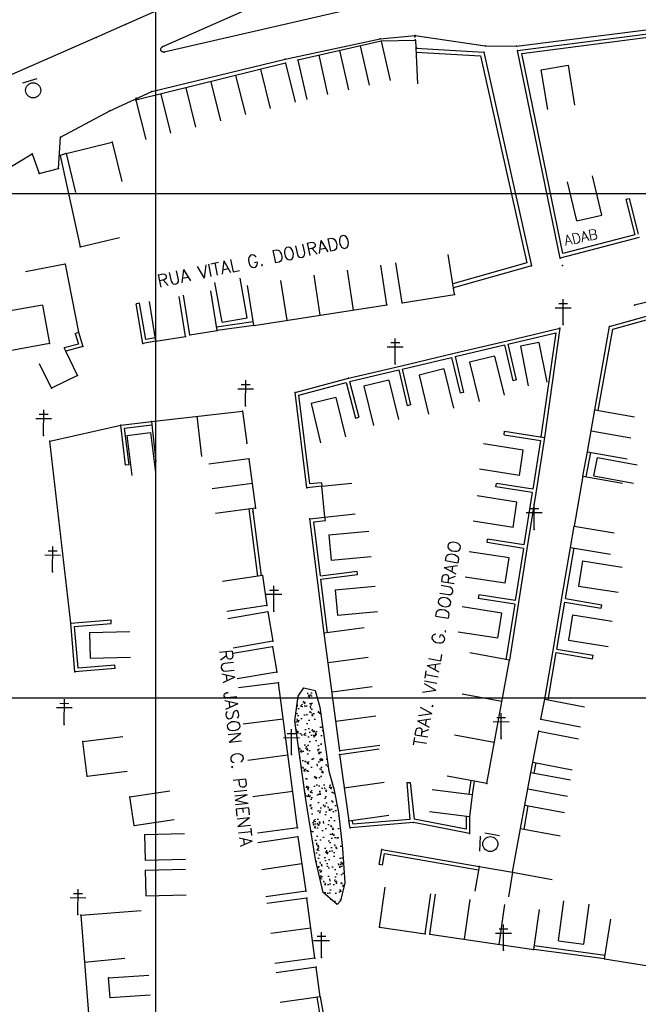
# Model space of a CAD drawing. Header units: millimetres. Extents: x 196436 to 199900, y 8705373 to 8708636.
# Tile 23 of 92: x 197673 to 197796, y 8706539 to 8706734. Entities that reach past the tile are written whole.
import ezdxf
from ezdxf.enums import TextEntityAlignment as Align

# ---------------------------------------------------------------- set-up
doc = ezdxf.new("R2010")
doc.units = ezdxf.units.MM
doc.header["$LTSCALE"] = 5
for name, color, linetype in [('CASA', 6, 'Continuous'), ('CERCA', 3, 'CERCA_LINE'), ('MALHA', 9, 'Continuous'), ('MEIO-FIO', 7, 'Continuous'), ('MURO', 9, 'Continuous'), ('PL', 23, 'Continuous'), ('POSTE', 3, 'Continuous'), ('ROCHA', 9, 'Continuous'), ('TEXTO', 2, 'Continuous'), ('TXT_NRUA', 3, 'Continuous')]:
    doc.layers.add(name, color=color, linetype=linetype)
doc.styles.add('GEOSIS', font='ROMANS.SHX')
doc.linetypes.add('CERCA_LINE', pattern='A,0.5,-0.2,["X",Standard,S=0.1,R=0,X=-0.1,Y=-0.05],-0.25', length=0.95)

# ---------------------------------------------------------------- blocks, each defined once
blk = doc.blocks.new('A$C324D1BEE')
at = {"layer": 'CASA'}
for points in [[(8.77, 4.99), (0.9, 6.41)], [(7.87, 0), (8.77, 4.99)], [(7.87, 0), (0, 1.42)]]:
    blk.add_lwpolyline(points, dxfattribs=at)
blk = doc.blocks.new('C')
at = {"layer": 'CASA'}
blk.add_lwpolyline([(0, 0), (0, 8)], dxfattribs=at)
blk = doc.blocks.new('A$C6160071F')
at = {"layer": 'CASA', "rotation": 179.1179489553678}
blk.add_blockref('A$C324D1BEE', (8.85, 6.4), dxfattribs=at)
blk = doc.blocks.new('PL')
at = {"layer": 'PL'}
blk.add_line((2.01, 1.49), (2.01, -1.49), dxfattribs=at)
blk.add_circle((0, 0), 1.49, dxfattribs=at)

msp = doc.modelspace()

# ---------------------------------------------------------------- hatches: boundary and pattern name
at = {"layer": 'ROCHA'}
h = msp.add_hatch(dxfattribs=at)
h.set_pattern_fill('AR-CONC', color=256, scale=0.5, angle=-0.251, style=0)
h.set_pattern_definition([(49.74900448, (-38097.4676, 993.7532), (3.5848920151, -0.3294681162), [0.375, -4.125]), (354.74900448, (-38097.4676, 993.7532), (-0.6772744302, 3.76396371), [0.3, -3.3]), (100.20040448, (-38097.1688, 993.7258), (2.9076202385, 3.434493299), [0.31870095, -3.50571056]), (45.93320448, (-38097.463, 994.753), (5.3325286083, -0.8509633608), [0.5625, -6.1875]), (96.38460448, (-38097.019, 994.6823), (4.6946052, 4.850070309), [0.47805144, -5.258565]), (350.93320448, (-38097.463, 994.753), (4.694601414, 4.850073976), [0.45, -4.95]), (20.74900448, (-38096.9643, 994.501), (2.9756878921, -2.0261494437), [0.375, -4.125]), (325.74900448, (-38096.9643, 994.501), (1.2324482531, 3.6203859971), [0.3, -3.3]), (71.20040448, (-38096.7163, 994.332), (4.2081373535, 1.5942332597), [0.31870095, -3.50571056]), (37.24900448, (-38097.4676, 993.7532), (0.06809020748, 1.66418695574), [0, -3.26, 0, -3.35, 0, -3.3125]), (7.24900448, (-38097.4676, 993.7532), (1.32397403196, 1.96627751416), [0, -1.91, 0, -3.185, 0, -1.2625]), (327.24900448, (-38098.5826, 993.7581), (2.66859254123, -0.12446581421), [0, -1.25, 0, -3.9, 0, -5.175]), (317.24900448, (-38099.0825, 993.7603), (2.91809550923, 0.4877463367), [0, -1.625, 0, -2.59, 0, -3.675])])
h.paths.add_polyline_path([(197736.024, 8706559.063), (197733.233, 8706561.446), (197731.724, 8706568.006), (197729.829, 8706579.892), (197728.536, 8706588.806), (197727.643, 8706595.466), (197728.279, 8706600.378), (197729.401, 8706601.99), (197731.666, 8706601.489), (197732.574, 8706598.209), (197734.363, 8706585.504), (197735.372, 8706582.018), (197736.274, 8706577.304), (197737.062, 8706570.132), (197737.545, 8706563.372), (197736.709, 8706559.792)])

# ---------------------------------------------------------------- linework, layer by layer
at = {"layer": 'CASA'}
msp.add_line((197776.057, 8706670.467), (197772.364, 8706669.73), dxfattribs=at)
for points in [[(197744.754, 8706730.216), (197728.232, 8706726.467)], [(197751.577, 8706730.323), (197744.754, 8706730.216)], [(197751.577, 8706730.323), (197751.938, 8706721.763)], [(197725.777, 8706725.869), (197696.128, 8706718.483)], [(197777.805, 8706716.644), (197776.498, 8706724.537), (197781.829, 8706725.42), (197783.136, 8706717.527)], [(197682.278, 8706707.96), (197691.429, 8706710.161)], [(197691.429, 8706710.161), (197693.3, 8706702.382)], [(197682.278, 8706707.96), (197684.149, 8706700.182)], [(197759.276, 8706680.007), (197758.02, 8706687.908)], [(197748.902, 8706678.359), (197747.647, 8706686.26)], [(197705.957, 8706671.661), (197704.67, 8706679.557)], [(197706.838, 8706671.964), (197705.579, 8706679.865)], [(197712.228, 8706672.823), (197710.97, 8706680.723)], [(197748.902, 8706678.359), (197759.276, 8706680.007)], [(197677.597, 8706677.898), (197669.724, 8706676.476)], [(197677.597, 8706677.898), (197678.986, 8706670.272)], [(197700.1, 8706670.707), (197698.813, 8706678.603)], [(197719.492, 8706673.858), (197745.883, 8706677.921)], [(197700.1, 8706670.707), (197705.957, 8706671.661)], [(197706.838, 8706671.964), (197712.228, 8706672.823)], [(197678.986, 8706670.272), (197671.114, 8706668.85)], [(197772.364, 8706669.73), (197773.929, 8706661.885)], [(197776.057, 8706670.467), (197777.622, 8706662.621)], [(197684.524, 8706663.913), (197682.192, 8706668.744)], [(197679.349, 8706661.415), (197677.017, 8706666.246)], [(197684.524, 8706663.913), (197679.349, 8706661.415)], [(197699.193, 8706654.819), (197717.243, 8706656.877)], [(197708.218, 8706655.848), (197709.124, 8706647.899)], [(197717.243, 8706656.877), (197718.083, 8706650.512)], [(197785.66, 8706648.801), (197787.121, 8706657.134)], [(197787.121, 8706657.134), (197795.001, 8706655.752)], [(197699.193, 8706654.819), (197700.099, 8706646.871)], [(197694.305, 8706652.012), (197698.994, 8706652.621)], [(197694.305, 8706652.012), (197695.336, 8706644.079)], [(197698.994, 8706652.621), (197700.024, 8706644.688)], [(197786.391, 8706652.967), (197794.27, 8706651.585)], [(197785.66, 8706648.801), (197793.539, 8706647.419)], [(197786.969, 8706644.044), (197787.66, 8706647.688)], [(197787.66, 8706647.688), (197795.52, 8706646.195)], [(197718.49, 8706647.423), (197710.561, 8706646.356)], [(197718.49, 8706647.423), (197719.803, 8706637.66)], [(197784.754, 8706643.955), (197783.068, 8706634.049)], [(197784.754, 8706643.955), (197792.641, 8706642.612)], [(197786.969, 8706644.044), (197794.828, 8706642.552)], [(197719.147, 8706642.541), (197711.218, 8706641.475)], [(197732.983, 8706641.976), (197738.953, 8706642.582)], [(197733.604, 8706635.872), (197732.983, 8706641.976)], [(197719.803, 8706637.66), (197711.874, 8706636.594)], [(197733.604, 8706635.872), (197739.573, 8706636.478)], [(197782.327, 8706629.858), (197783.068, 8706634.049)], [(197783.068, 8706634.049), (197790.954, 8706632.706)], [(197782.327, 8706629.858), (197790.214, 8706628.516)], [(197721.212, 8706624.252), (197713.299, 8706623.078)], [(197721.212, 8706624.252), (197722.089, 8706618.342)], [(197722.089, 8706618.342), (197714.175, 8706617.168)], [(197722.253, 8706617.054), (197714.372, 8706615.682)], [(197722.253, 8706617.054), (197723.261, 8706611.266)], [(197736.574, 8706589.504), (197733.45, 8706612.814)], [(197723.261, 8706611.266), (197715.379, 8706609.894)], [(197723.224, 8706610.152), (197715.34, 8706608.795)], [(197723.224, 8706610.152), (197724.089, 8706605.126)], [(197765.686, 8706583.058), (197770.19, 8706607.463)], [(197724.089, 8706605.126), (197716.205, 8706603.769)], [(197728.15, 8706574.246), (197724.39, 8706603.025)], [(197776.439, 8706595.765), (197777.206, 8706599.763)], [(197777.206, 8706599.763), (197785.063, 8706598.256)], [(197776.439, 8706595.765), (197784.296, 8706594.257)], [(197774.815, 8706587.285), (197776.03, 8706593.444)], [(197776.03, 8706593.444), (197783.879, 8706591.896)], [(197685.603, 8706591.401), (197693.543, 8706592.385)], [(197686.457, 8706584.511), (197685.603, 8706591.401)], [(197736.473, 8706588.78), (197744.394, 8706589.901)], [(197736.473, 8706588.78), (197738.33, 8706575.653)], [(197774.815, 8706587.285), (197782.664, 8706585.737)], [(197686.457, 8706584.511), (197694.396, 8706585.494)], [(197773.24, 8706578.725), (197774.423, 8706585.223)], [(197774.423, 8706585.223), (197782.294, 8706583.79)], [(197737.401, 8706582.217), (197745.322, 8706583.337)], [(197694.913, 8706580.415), (197702.826, 8706581.598)], [(197762.836, 8706580.812), (197754.895, 8706581.782)], [(197773.831, 8706581.974), (197781.702, 8706580.541)], [(197695.76, 8706574.75), (197694.913, 8706580.415)], [(197762.836, 8706580.812), (197762.303, 8706576.449)], [(197762.303, 8706576.449), (197754.362, 8706577.419)], [(197773.24, 8706578.725), (197781.11, 8706577.292)], [(197695.76, 8706574.75), (197703.672, 8706575.932)], [(197738.33, 8706575.653), (197746.251, 8706576.773)], [(197770.831, 8706565.482), (197772.412, 8706574.135)], [(197772.412, 8706574.135), (197780.282, 8706572.696)], [(197728.241, 8706572.469), (197720.326, 8706571.308)], [(197728.241, 8706572.469), (197729.818, 8706561.715)], [(197729.03, 8706567.092), (197721.114, 8706565.931)], [(197764.168, 8706566.609), (197763.334, 8706561.679)], [(197764.168, 8706566.609), (197770.831, 8706565.482)], [(197770.831, 8706565.482), (197769.997, 8706560.552)], [(197770.831, 8706565.482), (197778.7, 8706564.044)], [(197729.818, 8706561.715), (197721.902, 8706560.554)], [(197730.006, 8706560.313), (197722.076, 8706559.254)], [(197731.596, 8706548.4), (197730.006, 8706560.313)], [(197789.069, 8706548.277), (197790.311, 8706556.18)], [(197730.801, 8706554.356), (197722.871, 8706553.298)], [(197744.402, 8706554.59), (197753.468, 8706553.265)], [(197754.405, 8706553.158), (197775.031, 8706550.16)], [(197731.596, 8706548.4), (197723.666, 8706547.341)], [(197789.069, 8706548.277), (197798.148, 8706546.85)], [(197731.835, 8706546.652), (197723.915, 8706545.524)], [(197732.675, 8706540.755), (197731.835, 8706546.652)], [(197690.712, 8706544.488), (197698.691, 8706545.066)], [(197690.994, 8706540.6), (197690.712, 8706544.488)], [(197690.994, 8706540.6), (197698.973, 8706541.178)], [(197732.675, 8706540.755), (197724.755, 8706539.627)]]:
    msp.add_lwpolyline(points, dxfattribs=at)
for p in [(197744.755, 8706730.216, 692.05), (197751.502, 8706730.472, 691.84), (197751.578, 8706730.323, 691.606), (197725.777, 8706725.87, 691.982), (197728.233, 8706726.468, 691.988), (197696.128, 8706718.483, 691.851), (197691.43, 8706710.161, 692.153), (197682.279, 8706707.96, 692.434), (197759.277, 8706680.008, 693.208), (197745.884, 8706677.921, 693.335), (197748.903, 8706678.36, 693.354), (197719.493, 8706673.858, 693.409), (197705.958, 8706671.661, 693.366), (197706.839, 8706671.965, 693.51), (197712.23, 8706672.823, 693.358), (197678.987, 8706670.272, 693.05), (197700.101, 8706670.707, 693.3), (197684.525, 8706663.913, 693.089), (197679.35, 8706661.415, 693.287), (197717.245, 8706656.877, 693.845), (197699.194, 8706654.819, 693.978), (197718.084, 8706650.512, 694.01), (197718.491, 8706647.423, 693.933), (197784.755, 8706643.955, 695.316), (197719.804, 8706637.66, 694.329), (197783.069, 8706634.049, 695.686), (197782.328, 8706629.858, 696.018), (197721.213, 8706624.252, 694.809), (197722.09, 8706618.342, 694.966), (197722.254, 8706617.054, 695.122), (197733.451, 8706612.815, 695.967), (197723.261, 8706611.266, 695.179), (197723.225, 8706610.152, 695.505), (197770.191, 8706607.463, 697.389), (197724.09, 8706605.126, 695.589), (197724.391, 8706603.025, 695.9), (197777.207, 8706599.763, 697.88), (197776.44, 8706595.765, 698.2), (197776.031, 8706593.444, 698.893), (197685.605, 8706591.402, 694.938), (197736.575, 8706589.504, 697.208), (197736.474, 8706588.781, 697.378), (197774.816, 8706587.285, 698.904), (197774.424, 8706585.223, 699.169), (197686.458, 8706584.511, 695.099), (197765.687, 8706583.058, 698.464), (197694.915, 8706580.416, 695.253), (197773.241, 8706578.725, 699.382), (197738.331, 8706575.653, 697.914), (197695.761, 8706574.75, 695.976), (197728.15, 8706574.246, 697.01), (197772.413, 8706574.135, 699.706), (197728.242, 8706572.469, 697.781), (197764.169, 8706566.609, 699.295), (197770.832, 8706565.482, 699.752), (197729.819, 8706561.715, 698.048), (197730.007, 8706560.313, 698.583), (197744.402, 8706554.59, 699.389), (197753.469, 8706553.265, 699.403), (197754.406, 8706553.158, 699.722), (197775.032, 8706550.16, 700.338), (197731.597, 8706548.4, 698.838), (197789.07, 8706548.278, 701.156), (197731.836, 8706546.652, 698.847), (197690.713, 8706544.489, 696.062), (197690.995, 8706540.6, 696.154), (197732.676, 8706540.755, 698.932)]:
    msp.add_point(p, dxfattribs=at)
at = {"layer": 'CERCA'}
for points in [[(197682.278, 8706707.96), (197681.102, 8706707.57), (197685.052, 8706689.466), (197692.842, 8706691.288)], [(197682.056, 8706685.991), (197674.206, 8706684.45)], [(197682.056, 8706685.991), (197684.707, 8706672.486)], [(197683.205, 8706614.835), (197679.075, 8706650.909), (197693.103, 8706654.081)], [(197685.196, 8706556.946), (197697.159, 8706557.89)], [(197685.196, 8706556.946), (197687.537, 8706527.297)], [(197685.931, 8706547.639), (197693.896, 8706548.387)]]:
    msp.add_lwpolyline(points, dxfattribs=at)
for p in [(197681.102, 8706707.57, 691.856), (197685.053, 8706689.466, 692.654), (197682.057, 8706685.991, 692.679), (197679.076, 8706650.909, 693.562), (197685.197, 8706556.946, 695.482)]:
    msp.add_point(p, dxfattribs=at)
at = {"layer": 'MALHA'}
for p, q in [((197700, 8708635.599), (197700, 8705384.785)), ((197700, 8708635.599), (197700, 8705384.785)), ((196441.61, 8706700), (199000, 8706700)), ((196441.61, 8706600), (199000, 8706600)), ((196441.61, 8706600), (199000, 8706600))]:
    msp.add_line(p, q, dxfattribs=at)
at = {"layer": 'MEIO-FIO'}
msp.add_line((197838.359, 8706688.402), (197794.971, 8706677.866), dxfattribs=at)
msp.add_lwpolyline([(197823.715, 8706790.649), (197694.02, 8706733.481), (197688.223, 8706730.917), (197672.587, 8706724.066), (197533.795, 8706663.758)], dxfattribs=at)
for points in [[(197701.451, 8706729.133), (197739.414, 8706745.908, -0.4341134), (197740.486, 8706745.451), (197742.392, 8706737.961, -0.517826), (197741.738, 8706737.194), (197701.719, 8706728.039, -0.9848263), (197701.451, 8706729.133, 0.4552369)], [(197570.896, 8706634.151), (197600.191, 8706657.174), (197629.928, 8706678.036), (197631.06, 8706674.52), (197637.034, 8706675.928), (197634.197, 8706680.775), (197658.977, 8706697.862), (197675.563, 8706707.859), (197676.934, 8706703.947), (197680.749, 8706704.951), (197681.145, 8706711.209), (197690.933, 8706716.418), (197699.303, 8706720.224), (197725.689, 8706726.66), (197744.587, 8706730.701), (197751.474, 8706731.311), (197765.355, 8706729.314), (197771.623, 8706729.228), (197805.702, 8706733.511), (197817.123, 8706733.986), (197843.136, 8706732.833, -0.4651816), (197844.974, 8706730.443), (197841.753, 8706703.858)]]:
    msp.add_lwpolyline(points, format="xyb", dxfattribs=at)
for p in [(197694.02, 8706733.481, 690.864), (197688.223, 8706730.917, 690.88), (197744.587, 8706730.702, 691.856), (197751.445, 8706731.038, 691.523), (197751.474, 8706731.311, 691.739), (197701.452, 8706729.134, 691.403), (197701.72, 8706728.04, 691.456), (197765.356, 8706729.314, 691.691), (197771.624, 8706729.228, 691.778), (197725.69, 8706726.66, 691.799), (197699.303, 8706720.225, 691.722), (197696.173, 8706718.93, 691.739), (197690.934, 8706716.419, 691.677), (197681.146, 8706711.209, 691.508), (197675.564, 8706707.859, 691.706), (197680.749, 8706704.952, 691.808), (197676.935, 8706703.947, 691.865), (197780.697, 8706685.723, 693.004), (197794.972, 8706677.866, 693.585)]:
    msp.add_point(p, dxfattribs=at)
at = {"layer": 'MURO'}
for p, q in [((197771.794, 8706728.347), (197805.719, 8706732.72)), ((197772.632, 8706727.75), (197805.808, 8706732.025)), ((197751.641, 8706728.808), (197765.121, 8706728.047)), ((197751.675, 8706728.004), (197764.471, 8706727.282)), ((197765.121, 8706728.047), (197774.57, 8706685.668)), ((197780.262, 8706687.219), (197771.794, 8706728.347)), ((197780.799, 8706688.082), (197772.632, 8706727.75)), ((197764.471, 8706727.282), (197773.624, 8706686.231)), ((197793.253, 8706698.866), (197793.931, 8706699.042)), ((197793.253, 8706698.866), (197795.092, 8706691.801)), ((197793.931, 8706699.042), (197795.76, 8706691.975)), ((197795.946, 8706691.3), (197780.262, 8706687.219)), ((197795.092, 8706691.801), (197780.799, 8706688.082)), ((197773.624, 8706686.231), (197758.947, 8706682.073)), ((197774.57, 8706685.668), (197759.074, 8706681.278)), ((197697.497, 8706670.265), (197696.156, 8706678.152)), ((197698.069, 8706671.072), (197696.846, 8706678.269)), ((197790.073, 8706673.648), (197802.058, 8706677.035)), ((197790.685, 8706673.093), (197801.575, 8706676.171)), ((197719.393, 8706674.551), (197712.13, 8706673.516)), ((197719.492, 8706673.858), (197712.228, 8706672.823)), ((197769.726, 8706670.822), (197780.205, 8706673.297)), ((197780.205, 8706673.297), (197777.152, 8706651.639)), ((197787.121, 8706657.134), (197790.073, 8706673.648)), ((197787.81, 8706657.011), (197790.685, 8706673.093)), ((197684.04, 8706672.272), (197684.725, 8706670.146)), ((197684.707, 8706672.486), (197685.617, 8706669.66)), ((197699.982, 8706671.397), (197698.069, 8706671.072)), ((197769.887, 8706670.141), (197779.368, 8706672.38)), ((197779.368, 8706672.38), (197776.459, 8706651.737)), ((197684.725, 8706670.146), (197681.882, 8706669.386)), ((197685.617, 8706669.66), (197682.192, 8706668.744)), ((197700.1, 8706670.707), (197697.497, 8706670.265)), ((197759.247, 8706668.347), (197769.726, 8706670.822)), ((197759.408, 8706667.665), (197769.205, 8706669.98)), ((197769.205, 8706669.98), (197770.884, 8706662.875)), ((197769.887, 8706670.141), (197771.565, 8706663.036)), ((197748.768, 8706665.872), (197759.247, 8706668.347)), ((197748.929, 8706665.19), (197758.727, 8706667.505)), ((197758.727, 8706667.505), (197760.405, 8706660.4)), ((197759.408, 8706667.665), (197761.086, 8706660.561)), ((197738.289, 8706663.396), (197748.768, 8706665.872)), ((197727.69, 8706660.554), (197738.289, 8706663.396)), ((197738.45, 8706662.715), (197748.248, 8706665.029)), ((197748.248, 8706665.029), (197749.926, 8706657.925)), ((197748.929, 8706665.19), (197750.607, 8706658.086)), ((197728.458, 8706660.035), (197737.795, 8706662.539)), ((197737.795, 8706662.539), (197739.686, 8706655.488)), ((197738.45, 8706662.715), (197740.362, 8706655.67)), ((197771.565, 8706663.036), (197770.884, 8706662.875)), ((197729.999, 8706641.672), (197727.69, 8706660.554)), ((197730.61, 8706642.438), (197728.458, 8706660.035)), ((197761.086, 8706660.561), (197760.405, 8706660.4)), ((197750.607, 8706658.086), (197749.926, 8706657.925)), ((197739.686, 8706655.488), (197740.362, 8706655.67)), ((197693.103, 8706654.081), (197699.193, 8706654.819)), ((197694.066, 8706646.139), (197693.103, 8706654.081)), ((197693.883, 8706653.47), (197699.277, 8706654.124)), ((197694.761, 8706646.223), (197693.883, 8706653.47)), ((197769.138, 8706652.188), (197769.247, 8706652.879)), ((197769.138, 8706652.188), (197776.349, 8706651.051)), ((197769.247, 8706652.879), (197777.15, 8706651.634)), ((197777.15, 8706651.634), (197775.41, 8706640.591)), ((197776.349, 8706651.051), (197774.827, 8706641.392)), ((197784.754, 8706643.955), (197785.66, 8706648.801)), ((197785.442, 8706643.826), (197786.348, 8706648.672)), ((197732.983, 8706641.976), (197729.999, 8706641.672)), ((197732.913, 8706642.672), (197730.61, 8706642.438)), ((197732.913, 8706642.672), (197732.983, 8706641.976)), ((197767.507, 8706641.836), (197767.616, 8706642.528)), ((197774.718, 8706640.7), (197767.507, 8706641.836)), ((197774.827, 8706641.392), (197767.616, 8706642.528)), ((197774.718, 8706640.7), (197773.087, 8706630.349)), ((197775.41, 8706640.591), (197773.67, 8706629.549)), ((197718.517, 8706637.487), (197720.258, 8706624.123)), ((197719.211, 8706637.58), (197720.952, 8706624.214)), ((197730.627, 8706635.501), (197733.604, 8706635.872)), ((197733.45, 8706612.814), (197730.627, 8706635.501)), ((197731.408, 8706634.893), (197733.69, 8706635.177)), ((197732.733, 8706624.244), (197731.408, 8706634.893)), ((197733.69, 8706635.177), (197733.604, 8706635.872)), ((197765.768, 8706630.794), (197765.876, 8706631.485)), ((197772.979, 8706629.657), (197765.768, 8706630.794)), ((197773.087, 8706630.349), (197765.876, 8706631.485)), ((197772.979, 8706629.657), (197771.348, 8706619.306)), ((197773.67, 8706629.549), (197771.93, 8706618.506)), ((197780.62, 8706619.827), (197782.327, 8706629.858)), ((197781.31, 8706619.709), (197783.017, 8706629.741)), ((197732.733, 8706624.244), (197739.977, 8706625.145)), ((197732.82, 8706623.549), (197740.064, 8706624.45)), ((197740.064, 8706624.45), (197739.977, 8706625.145)), ((197732.125, 8706623.463), (197732.125, 8706623.463)), ((197734.145, 8706612.901), (197732.82, 8706623.549)), ((197764.137, 8706620.442), (197764.028, 8706619.751)), ((197771.348, 8706619.306), (197764.137, 8706620.442)), ((197771.239, 8706618.615), (197764.028, 8706619.751)), ((197771.239, 8706618.615), (197769.499, 8706607.572)), ((197771.93, 8706618.506), (197770.19, 8706607.463)), ((197778.913, 8706609.795), (197780.62, 8706619.827)), ((197779.603, 8706609.678), (197781.193, 8706619.019)), ((197781.193, 8706619.019), (197788.389, 8706617.795)), ((197781.31, 8706619.709), (197788.507, 8706618.485)), ((197788.389, 8706617.795), (197788.507, 8706618.485)), ((197683.205, 8706614.835), (197691.178, 8706615.492)), ((197684.002, 8706605.158), (197683.205, 8706614.835)), ((197683.96, 8706614.195), (197691.236, 8706614.794)), ((197684.642, 8706605.913), (197683.96, 8706614.195)), ((197777.206, 8706599.763), (197778.913, 8706609.795)), ((197777.896, 8706599.646), (197779.486, 8706608.987)), ((197779.486, 8706608.987), (197786.682, 8706607.763)), ((197779.603, 8706609.678), (197786.8, 8706608.453)), ((197786.682, 8706607.763), (197786.8, 8706608.453)), ((197691.975, 8706605.814), (197684.002, 8706605.158)), ((197691.918, 8706606.511), (197684.642, 8706605.913)), ((197774.423, 8706585.223), (197774.815, 8706587.285)), ((197775.112, 8706585.098), (197775.502, 8706587.15)), ((197750.528, 8706583.271), (197751.322, 8706575.985)), ((197762.542, 8706583.613), (197762.144, 8706580.914)), ((197763.234, 8706583.51), (197762.836, 8706580.812)), ((197749.83, 8706583.213), (197750.432, 8706575.938)), ((197772.412, 8706574.135), (197773.24, 8706578.725)), ((197773.101, 8706574.01), (197773.928, 8706578.6)), ((197738.64, 8706574.26), (197738.33, 8706575.653)), ((197739.19, 8706575.008), (197739.025, 8706575.751)), ((197750.432, 8706575.938), (197739.19, 8706575.008)), ((197761.595, 8706573.967), (197751.322, 8706575.985)), ((197761.603, 8706576.534), (197761.595, 8706573.967)), ((197762.303, 8706576.449), (197762.292, 8706573.116)), ((197751.188, 8706575.298), (197738.64, 8706574.26)), ((197762.292, 8706573.116), (197751.188, 8706575.298)), ((197744.354, 8706567.003), (197744.867, 8706569.958)), ((197744.867, 8706569.958), (197764.168, 8706566.609)), ((197745.044, 8706566.883), (197745.437, 8706569.149)), ((197745.437, 8706569.149), (197764.048, 8706565.919)), ((197789.069, 8706548.277), (197775.031, 8706550.16)), ((197789.162, 8706548.971), (197775.124, 8706550.853)), ((197731.982, 8706540.656), (197732.741, 8706536.337)), ((197732.675, 8706540.755), (197733.441, 8706536.397))]:
    msp.add_line(p, q, dxfattribs=at)
for points in [[(197696.846, 8706678.269), (197696.156, 8706678.152)], [(197684.04, 8706672.272), (197684.707, 8706672.486)], [(197682.192, 8706668.744), (197681.882, 8706669.386)], [(197694.761, 8706646.223), (197694.066, 8706646.139)], [(197691.236, 8706614.794), (197691.178, 8706615.492)], [(197691.975, 8706605.814), (197691.918, 8706606.511)], [(197749.83, 8706583.213), (197750.528, 8706583.271)], [(197745.044, 8706566.883), (197744.354, 8706567.003)]]:
    msp.add_lwpolyline(points, dxfattribs=at)
for p in [(197751.838, 8706728.797, 691.682), (197765.122, 8706728.047, 691.759), (197771.795, 8706728.348, 691.922), (197780.263, 8706687.219, 693.008), (197774.571, 8706685.668, 692.983), (197759.14, 8706681.296, 693.336), (197780.206, 8706673.297, 693.757), (197790.074, 8706673.648, 693.857), (197684.707, 8706672.487, 692.833), (197685.618, 8706669.66, 692.966), (197697.497, 8706670.265, 693.194), (197738.29, 8706663.397, 693.746), (197727.691, 8706660.554, 693.821), (197787.122, 8706657.134, 694.647), (197693.104, 8706654.081, 693.276), (197777.151, 8706651.634, 694.535), (197777.153, 8706651.639, 694.525), (197785.661, 8706648.801, 695.019), (197730, 8706641.672, 694.334), (197719.299, 8706636.909, 694.317), (197730.628, 8706635.501, 694.786), (197683.207, 8706614.836, 693.879), (197684.003, 8706605.158, 694.516), (197738.641, 8706574.26, 697.79), (197751.188, 8706575.298, 698.653), (197762.293, 8706573.116, 698.932), (197744.868, 8706569.958, 698.585)]:
    msp.add_point(p, dxfattribs=at)
at = {"layer": 'POSTE'}
for p, q in [((197780.848, 8706674.007), (197780.87, 8706679.047)), ((197779.288, 8706677.373), (197782.438, 8706677.36)), ((197779.992, 8706678.21), (197781.742, 8706678.203)), ((197747.541, 8706666.248), (197747.563, 8706671.288)), ((197745.98, 8706669.615), (197749.13, 8706669.601)), ((197746.684, 8706670.452), (197748.434, 8706670.444)), ((197717.021, 8706662.137), (197718.771, 8706662.129)), ((197717.878, 8706657.933), (197717.9, 8706662.973)), ((197716.317, 8706661.3), (197719.467, 8706661.286)), ((197676.952, 8706656.26), (197678.702, 8706656.252)), ((197677.809, 8706652.056), (197677.831, 8706657.096)), ((197676.248, 8706655.423), (197679.398, 8706655.409)), ((197775.105, 8706633.386), (197775.128, 8706638.426)), ((197773.545, 8706636.753), (197776.695, 8706636.74)), ((197774.249, 8706637.59), (197775.999, 8706637.583)), ((197678.039, 8706628.345), (197681.189, 8706628.331)), ((197678.743, 8706629.182), (197680.493, 8706629.174)), ((197679.599, 8706624.978), (197679.621, 8706630.018)), ((197721.912, 8706620.561), (197725.062, 8706620.547)), ((197722.616, 8706621.398), (197724.366, 8706621.39)), ((197723.473, 8706617.194), (197723.495, 8706622.234)), ((197681.044, 8706598.939), (197682.794, 8706598.931)), ((197681.901, 8706594.735), (197681.923, 8706599.775)), ((197680.341, 8706598.102), (197683.491, 8706598.088)), ((197768.555, 8706591.936), (197768.577, 8706596.976)), ((197766.994, 8706595.303), (197770.144, 8706595.289)), ((197767.698, 8706596.14), (197769.448, 8706596.132)), ((197726.977, 8706588.773), (197726.999, 8706593.813)), ((197725.417, 8706592.14), (197728.567, 8706592.126)), ((197726.12, 8706592.977), (197727.87, 8706592.969)), ((197684.617, 8706557.054), (197684.639, 8706562.094)), ((197683.057, 8706560.421), (197686.207, 8706560.408)), ((197683.76, 8706561.258), (197685.51, 8706561.251)), ((197768.142, 8706554.226), (197769.892, 8706554.219)), ((197768.999, 8706550.023), (197769.021, 8706555.063)), ((197732.053, 8706552.753), (197733.803, 8706552.746)), ((197732.909, 8706548.55), (197732.931, 8706553.59)), ((197767.438, 8706553.389), (197770.588, 8706553.376)), ((197731.349, 8706551.916), (197734.499, 8706551.903))]:
    msp.add_line(p, q, dxfattribs=at)
for p in [(197780.849, 8706674.007, 693.465), (197747.542, 8706666.248, 693.689), (197717.878, 8706657.933, 693.613), (197677.81, 8706652.056, 693.451), (197775.106, 8706633.387, 695.508), (197679.601, 8706624.978, 693.958), (197723.474, 8706617.194, 694.855), (197681.902, 8706594.735, 694.595), (197768.556, 8706591.936, 697.745), (197726.978, 8706588.773, 696.281), (197684.618, 8706557.055, 695.48), (197732.91, 8706548.55, 698.616), (197769, 8706550.023, 699.776)]:
    msp.add_point(p, dxfattribs=at)
at = {"layer": 'ROCHA'}
msp.add_lwpolyline([(197736.024, 8706559.063), (197733.233, 8706561.446), (197731.724, 8706568.006), (197729.829, 8706579.892), (197728.536, 8706588.806), (197727.643, 8706595.466), (197728.279, 8706600.378), (197729.401, 8706601.99), (197731.666, 8706601.489), (197732.574, 8706598.209), (197734.363, 8706585.504), (197735.372, 8706582.018), (197736.274, 8706577.304), (197737.062, 8706570.132), (197737.545, 8706563.372), (197736.709, 8706559.792)], close=True, dxfattribs=at)

# ---------------------------------------------------------------- block references
at = {"layer": 'CASA'}
for name, p, rotation in [('C', (197744.754, 8706730.216), 192.7836450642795), ('C', (197736.493, 8706728.342), 192.7836450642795), ('C', (197740.624, 8706729.279), 192.7836450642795), ('C', (197725.777, 8706725.869), 193.9900421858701), ('C', (197728.232, 8706726.467), 192.7836450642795), ('C', (197732.363, 8706727.405), 192.7836450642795), ('C', (197720.835, 8706724.638), 193.9900421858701), ('C', (197710.952, 8706722.176), 193.9900421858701), ('C', (197715.894, 8706723.407), 193.9900421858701), ('C', (197706.011, 8706720.945), 193.9900421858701), ('C', (197696.128, 8706718.483), 193.9900421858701), ('C', (197701.069, 8706719.714), 193.9900421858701), ('A$C6160071F', (197789.901, 8706696.359), 114.4104413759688), ('C', (197739.285, 8706676.905), 8.75230814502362), ('C', (197745.883, 8706677.921), 8.75230814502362), ('A$C6160071F', (197719.654, 8706675.936), 111.3566563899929), ('C', (197732.687, 8706675.889), 8.75230814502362), ('C', (197719.492, 8706673.858), 8.75230814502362), ('C', (197726.09, 8706674.874), 8.75230814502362), ('A$C6160071F', (197760.899, 8706665.912), 294.8621935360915), ('A$C6160071F', (197750.871, 8706663.377), 294.8621935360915), ('A$C6160071F', (197739.934, 8706661.151), 294.8621935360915), ('A$C6160071F', (197729.447, 8706657.709), 294.8621935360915), ('A$C6160071F', (197772.89, 8706650.664), 182.2581171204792), ('A$C6160071F', (197771.631, 8706640.358), 182.2581171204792), ('A$C6160071F', (197735.249, 8706625.825), 16.30476848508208), ('A$C6160071F', (197770.064, 8706629.294), 182.2581171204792), ('A$C6160071F', (197783.943, 8706620.629), 2.258117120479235), ('A$C6160071F', (197736.505, 8706614.907), 16.30476848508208), ('A$C6160071F', (197768.651, 8706618.381), 182.2581171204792), ('A$C6160071F', (197781.966, 8706609.913), 2.258117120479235), ('A$C324D1BEE', (197694.601, 8706614.566), 191.8719684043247), ('C', (197741.379, 8706613.877), 97.63329094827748), ('C', (197770.19, 8706607.463), 79.54426729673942), ('C', (197742.16, 8706608.049), 97.63329094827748), ('C', (197724.39, 8706603.025), 97.44341713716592), ('C', (197742.941, 8706602.222), 97.63329094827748), ('C', (197768.689, 8706599.328), 79.54426729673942), ('C', (197725.33, 8706595.83), 97.44341713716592), ('C', (197743.723, 8706596.394), 97.63329094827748), ('C', (197767.188, 8706591.193), 79.54426729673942), ('C', (197744.504, 8706590.566), 97.63329094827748), ('C', (197726.27, 8706588.635), 97.44341713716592), ('C', (197765.686, 8706583.058), 79.54426729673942), ('C', (197727.21, 8706581.441), 97.44341713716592), ('A$C324D1BEE', (197705.491, 8706574.524), 191.8719684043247), ('C', (197728.15, 8706574.246), 97.44341713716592), ('A$C324D1BEE', (197705.629, 8706567.449), 191.8719684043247), ('C', (197744.402, 8706554.59), 351.7298525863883), ('C', (197753.468, 8706553.265), 351.7298525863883), ('C', (197754.405, 8706553.158), 351.7298525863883), ('C', (197761.281, 8706552.158), 351.7298525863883), ('A$C324D1BEE', (197779.572, 8706559.743), 272.4398513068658), ('C', (197768.156, 8706551.159), 351.7298525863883), ('C', (197775.031, 8706550.16), 351.7298525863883)]:
    msp.add_blockref(name, p, dxfattribs=dict(at, rotation=rotation))
at = {"layer": 'PL'}
for p, rotation in [((197675.737, 8706720.459, 691.346), 107.289496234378), ((197766.411, 8706571.039, 699.23), 177.7564670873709), ((197766.411, 8706571.039), 79.13910066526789)]:
    msp.add_blockref('PL', p, dxfattribs=dict(at, rotation=rotation))

# ---------------------------------------------------------------- texts
at = {"layer": 'TEXTO', "style": 'GEOSIS'}
msp.add_text('ADAB', height=2, rotation=11.91158, dxfattribs=at).set_placement((197781.417, 8706689.085), align=Align.BOTTOM_LEFT)
at = {"layer": 'TXT_NRUA', "style": 'GEOSIS'}
for s, rotation, p in [('RUA VITAL G. DOURADO', 11.95974, (197700.781, 8706680.609)), ('TRAV. VITAL G. DOURADO', 80.17397, (197754.355, 8706590.041)), ('RUA JASON C. PIMENTA', 275.99725, (197711.93, 8706609.338))]:
    msp.add_text(s, height=2.5, rotation=rotation, dxfattribs=at).set_placement(p, align=Align.BOTTOM_LEFT)

doc.saveas('drawing.dxf')
